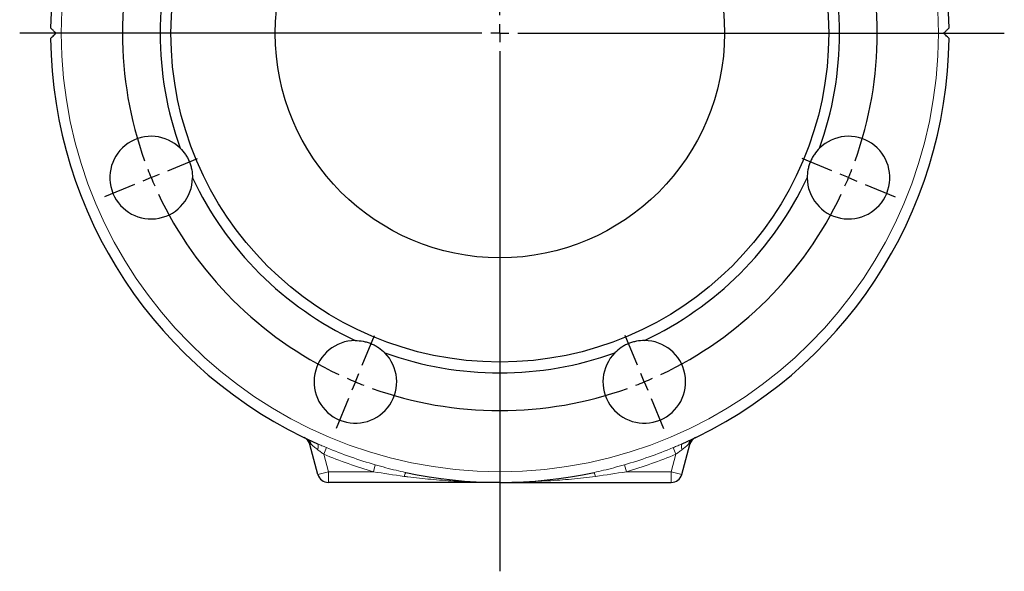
# Model space of a CAD drawing. Header units: millimetres. Extents: x -420 to 735, y -420 to 510.
# Tile 4 of 11: x -391 to -117, y -49 to 104. Entities that reach past the tile are written whole.
import ezdxf

# ---------------------------------------------------------------- set-up
doc = ezdxf.new("R2010")
doc.units = ezdxf.units.MM
doc.layers.add('FORMAT', color=7, linetype='Continuous')

# ---------------------------------------------------------------- blocks, each defined once
blk = doc.blocks.new('SW_CENTERMARKSYMBOL_0')
at = {"layer": 'FORMAT', "color": 0}
for p, q in [((-5, 0), (-133.58, 0)), ((0, 0), (-2.5, 0)), ((0, 0), (0, 2.5)), ((0, 0), (0, -2.5)), ((0, 0), (2.5, 0)), ((5, 0), (140.34, 0)), ((0, -5), (0, -149.72))]:
    blk.add_line(p, q, dxfattribs=at)
blk = doc.blocks.new('SW_CENTERMARKSYMBOL_1')
at = {"layer": 'FORMAT', "color": 0}
for p, q in [((-82.28, 4.62), (-85.72, 12.93)), ((1.91, 4.62), (5.36, 12.93)), ((-80.36, 0), (-81.32, 2.31)), ((-80.36, 0), (-79.41, -2.31)), ((-40.18, -92.01), (-40.18, 2.5)), ((0, 0), (-0.96, -2.31)), ((0, 0), (0.96, 2.31)), ((-78.45, -4.62), (-75.01, -12.93)), ((-1.91, -4.62), (-5.36, -12.93)), ((-141.81, -54.91), (-150.12, -51.47)), ((61.44, -54.91), (69.76, -51.47)), ((-137.19, -56.83), (-139.5, -55.87)), ((-137.19, -56.83), (-134.88, -57.78)), ((56.83, -56.83), (54.52, -57.78)), ((56.83, -56.83), (59.14, -55.87)), ((-132.57, -58.74), (-124.25, -62.18)), ((52.21, -58.74), (43.89, -62.18)), ((-40.18, -97.01), (-40.18, -94.51)), ((-45.18, -97.01), (-139.69, -97.01)), ((-40.18, -97.01), (-42.68, -97.01)), ((-40.18, -97.01), (-40.18, -99.51)), ((-40.18, -97.01), (-37.68, -97.01)), ((-35.18, -97.01), (59.33, -97.01)), ((-40.18, -102.01), (-40.18, -196.51)), ((-132.57, -135.28), (-124.25, -131.83)), ((52.21, -135.28), (43.89, -131.83)), ((-137.19, -137.19), (-134.88, -136.23)), ((56.83, -137.19), (54.52, -136.23)), ((-141.81, -139.1), (-150.12, -142.55)), ((-137.19, -137.19), (-139.5, -138.15)), ((56.83, -137.19), (59.14, -138.15)), ((61.44, -139.1), (69.76, -142.55)), ((-78.45, -189.4), (-75.01, -181.08)), ((-1.91, -189.4), (-5.36, -181.08)), ((-80.36, -194.01), (-79.41, -191.71)), ((0, -194.01), (-0.96, -191.71)), ((-80.36, -194.01), (-81.32, -196.32)), ((0, -194.01), (0.96, -196.32)), ((-82.28, -198.63), (-85.72, -206.95)), ((1.91, -198.63), (5.36, -206.95))]:
    blk.add_line(p, q, dxfattribs=at)
for start, end in [(70.2284, 109.7716), (112.5, 113.8642), (111.1358, 112.5), (67.5, 68.8642), (66.1358, 67.5), (115.2284, 154.7716), (25.2284, 64.7716), (156.1358, 157.5), (22.5, 23.8642), (157.5, 158.8642), (21.1358, 22.5), (160.2284, 199.7716), (340.2284, 19.7716), (201.1358, 202.5), (337.5, 338.8642), (202.5, 203.8642), (336.1358, 337.5), (205.2284, 244.7716), (295.2284, 334.7716), (246.1358, 247.5), (247.5, 248.8642), (291.1358, 292.5), (292.5, 293.8642), (250.2284, 289.7716)]:
    blk.add_arc((-40.18, -97.01), 105, start, end, dxfattribs=at)

msp = doc.modelspace()

# ---------------------------------------------------------------- linework, layer by layer
at = {"color": 8, "linetype": 'Continuous', "lineweight": 18}
for p, q in [((-310.33, -14.16), (-310.02, -14.08)), ((-305.74, -15.01), (-306.51, -16.84)), ((-209.28, -15.01), (-208.51, -16.84)), ((-204.68, -14.16), (-205, -14.08)), ((-306.51, -16.84), (-305.21, -21.71)), ((-208.51, -16.84), (-209.81, -21.71)), ((-308.1, -22.48), (-305.21, -21.71)), ((-305.21, -21.71), (-292.7, -21.71)), ((-305.21, -24.71), (-305.21, -21.71)), ((-292.15, -19.79), (-292.7, -21.71)), ((-222.87, -19.79), (-222.31, -21.71)), ((-209.81, -21.71), (-222.31, -21.71)), ((-206.91, -22.48), (-209.81, -21.71)), ((-209.81, -24.71), (-209.81, -21.71))]:
    msp.add_line(p, q, dxfattribs=at)
at = {"color": 7, "linetype": 'Continuous', "lineweight": 25}
for p, q in [((-308.1, -22.48), (-310.33, -14.16)), ((-206.91, -22.48), (-204.68, -14.16)), ((-206.78, -13.95), (-206.81, -13.96)), ((-206.78, -13.95), (-206.81, -13.96)), ((-283.81, -21.9), (-283.71, -21.93)), ((-231.25, -21.92), (-231.31, -21.93)), ((-257.51, -24.71), (-305.21, -24.71)), ((-257.51, -24.71), (-209.81, -24.71))]:
    msp.add_line(p, q, dxfattribs=at)
at = {"color": 8, "linetype": 'Continuous', "lineweight": 18, "flags": 128}
for points in [[(-308.24, -13.95), (-308.16, -14), (-308.1, -14.08), (-308.06, -14.19), (-308.03, -14.33), (-308.02, -14.49), (-308.02, -14.67), (-308.04, -14.87), (-308.08, -15.09), (-308.14, -15.31), (-308.21, -15.55)], [(-206.78, -13.95), (-206.85, -14), (-206.91, -14.08), (-206.96, -14.19), (-206.99, -14.33), (-207, -14.49), (-207, -14.67), (-206.97, -14.87), (-206.93, -15.09), (-206.88, -15.31), (-206.81, -15.55)]]:
    msp.add_lwpolyline(points, dxfattribs=at)
at = {"color": 8, "linetype": 'Continuous', "lineweight": 18}
msp.add_circle((-257.51, 100.29), 122, dxfattribs=at)
at = {"color": 7, "linetype": 'Continuous', "lineweight": 25}
for radius in [91.5, 62.5]:
    msp.add_circle((-257.51, 100.29), radius, dxfattribs=at)
for centre, radius, start, end in [((-257.51, 100.29), 125, 0.6835, 179.3165), ((-257.51, 100.29), 94.5, 160.1981, 199.8019), ((-257.51, 100.29), 94.5, 340.1981, 19.8019), ((-257.51, 100.29), 125, 180.6835, 246.0555), ((-257.51, 100.29), 125, 293.9445, 359.3165), ((-354.52, 60.11), 11.5, 45.2571, 359.7429), ((-160.5, 60.11), 11.5, 180.2571, 134.7429), ((-257.51, 100.29), 94.5, 205.1981, 244.8019), ((-257.51, 100.29), 94.5, 295.1981, 334.8019), ((-297.69, 3.29), 11.5, 90.2571, 44.7429), ((-217.33, 3.29), 11.5, 135.2571, 89.7429), ((-257.51, 100.29), 94.5, 250.1981, 289.8019), ((-313.23, -14.94), 3, 15, 64.1936), ((-201.79, -14.94), 3, 115.8064, 165), ((-305.21, -21.71), 3, 195, 270), ((-257.51, 100.29), 125, 257.9021, 282.0979), ((-209.81, -21.71), 3, 270, 345)]:
    msp.add_arc(centre, radius, start, end, dxfattribs=at)
at = {"color": 8, "linetype": 'Continuous', "lineweight": 18}
for centre, radius, start, end in [((-311.63, -14.16), 1.61, 2.9326, 62.7834), ((-203.39, -14.16), 1.61, 117.2166, 177.0674), ((-257.51, 100.29), 124.98, 247.3, 253.9083), ((-257.51, 100.29), 124.98, 286.0917, 292.7), ((-257.51, 100.29), 126.97, 247.3, 253.9083), ((-257.51, 100.29), 126.97, 286.0917, 292.7), ((-281.78, -23.3), 2.36, 144.6229, 173.0887), ((-233.24, -23.3), 2.36, 6.9113, 35.3771)]:
    msp.add_arc(centre, radius, start, end, dxfattribs=at)
at = {"color": 7, "linetype": 'Continuous', "lineweight": 25}
for points, knots in [([(-381.01, 100.29), (-381.2, 100.49), (-381.39, 100.67), (-381.65, 100.93), (-381.73, 101.02), (-381.89, 101.17), (-381.96, 101.25), (-382.1, 101.39), (-382.17, 101.45), (-382.28, 101.57), (-382.33, 101.62), (-382.41, 101.7), (-382.45, 101.73), (-382.49, 101.77), (-382.5, 101.79), (-382.5, 101.79)], [0, 0, 0, 0, 0.25, 0.25, 0.375, 0.375, 0.5, 0.5, 0.625, 0.625, 0.75, 0.75, 0.875, 0.875, 1, 1, 1, 1]), ([(-134.01, 100.29), (-133.81, 100.49), (-133.63, 100.67), (-133.37, 100.93), (-133.29, 101.02), (-133.13, 101.17), (-133.05, 101.25), (-132.91, 101.39), (-132.85, 101.45), (-132.73, 101.57), (-132.68, 101.62), (-132.6, 101.7), (-132.57, 101.73), (-132.53, 101.77), (-132.52, 101.79), (-132.52, 101.79)], [0, 0, 0, 0, 0.25, 0.25, 0.375, 0.375, 0.5, 0.5, 0.625, 0.625, 0.75, 0.75, 0.875, 0.875, 1, 1, 1, 1]), ([(-382.5, 98.8), (-382.5, 98.8), (-382.49, 98.81), (-382.45, 98.86), (-382.41, 98.89), (-382.33, 98.97), (-382.28, 99.02), (-382.17, 99.13), (-382.11, 99.2), (-381.9, 99.41), (-381.74, 99.56), (-381.39, 99.91), (-381.2, 100.1), (-381.01, 100.29)], [0, 0, 0, 0, 0.125, 0.125, 0.25, 0.25, 0.375, 0.375, 0.5, 0.5, 0.75, 0.75, 1, 1, 1, 1]), ([(-132.52, 98.8), (-132.52, 98.8), (-132.53, 98.81), (-132.57, 98.86), (-132.6, 98.89), (-132.68, 98.97), (-132.73, 99.02), (-132.85, 99.13), (-132.91, 99.2), (-133.12, 99.41), (-133.28, 99.56), (-133.63, 99.91), (-133.81, 100.1), (-134.01, 100.29)], [0, 0, 0, 0, 0.125, 0.125, 0.25, 0.25, 0.375, 0.375, 0.5, 0.5, 0.75, 0.75, 1, 1, 1, 1]), ([(-346.42, 68.28), (-345.9, 67.77), (-345.43, 67.2), (-344.78, 66.25), (-344.58, 65.92), (-344.21, 65.23), (-344.04, 64.88), (-343.74, 64.16), (-343.61, 63.79), (-343.39, 63.04), (-343.3, 62.66), (-343.08, 61.54), (-343.01, 60.79), (-343.02, 60.06)], [0, 0, 0, 0, 0.25, 0.25, 0.375, 0.375, 0.5, 0.5, 0.625, 0.625, 0.75, 0.75, 1, 1, 1, 1]), ([(-168.6, 68.28), (-169.11, 67.77), (-169.59, 67.2), (-170.23, 66.25), (-170.44, 65.92), (-170.81, 65.23), (-170.97, 64.88), (-171.27, 64.16), (-171.4, 63.79), (-171.63, 63.04), (-171.72, 62.66), (-171.94, 61.54), (-172, 60.79), (-172, 60.06)], [0, 0, 0, 0, 0.25, 0.25, 0.375, 0.375, 0.5, 0.5, 0.625, 0.625, 0.75, 0.75, 1, 1, 1, 1]), ([(-297.74, 14.79), (-297.02, 14.79), (-296.28, 14.73), (-295.15, 14.51), (-294.77, 14.42), (-294.02, 14.19), (-293.66, 14.06), (-292.94, 13.77), (-292.58, 13.6), (-291.89, 13.23), (-291.56, 13.02), (-290.61, 12.38), (-290.03, 11.9), (-289.52, 11.38)], [0, 0, 0, 0, 0.25, 0.25, 0.375, 0.375, 0.5, 0.5, 0.625, 0.625, 0.75, 0.75, 1, 1, 1, 1]), ([(-217.27, 14.79), (-218, 14.79), (-218.74, 14.73), (-219.87, 14.51), (-220.25, 14.42), (-220.99, 14.19), (-221.36, 14.06), (-222.08, 13.77), (-222.44, 13.6), (-223.13, 13.23), (-223.46, 13.02), (-224.4, 12.38), (-224.98, 11.9), (-225.49, 11.38)], [0, 0, 0, 0, 0.25, 0.25, 0.375, 0.375, 0.5, 0.5, 0.625, 0.625, 0.75, 0.75, 1, 1, 1, 1])]:
    msp.add_open_spline(points, degree=3, knots=knots, dxfattribs=at)
at = {"color": 8, "linetype": 'Continuous', "lineweight": 18}
for points, knots in [([(-310.02, -14.08), (-310.25, -13.72), (-310.51, -13.36), (-310.98, -12.88), (-311.15, -12.73), (-311.43, -12.53), (-311.52, -12.46), (-311.72, -12.34), (-311.82, -12.29), (-311.92, -12.24)], [0, 0, 0, 0, 0.5, 0.5, 0.75, 0.75, 0.875, 0.875, 1, 1, 1, 1]), ([(-205, -14.08), (-204.76, -13.72), (-204.51, -13.36), (-204.04, -12.88), (-203.87, -12.73), (-203.59, -12.53), (-203.49, -12.46), (-203.3, -12.34), (-203.19, -12.29), (-203.09, -12.24)], [0, 0, 0, 0, 0.5, 0.5, 0.75, 0.75, 0.875, 0.875, 1, 1, 1, 1]), ([(-308.21, -15.55), (-308.55, -15.28), (-308.88, -15.01), (-309.34, -14.64), (-309.49, -14.51), (-309.77, -14.28), (-309.9, -14.18), (-310.02, -14.08)], [0, 0, 0, 0, 0.5, 0.5, 0.75, 0.75, 1, 1, 1, 1]), ([(-308.24, -13.95), (-307.83, -14.13), (-307.42, -14.3), (-306.58, -14.66), (-306.16, -14.83), (-305.74, -15.01)], [0, 0, 0, 0, 0.5, 0.5, 1, 1, 1, 1]), ([(-306.51, -16.84), (-306.8, -16.62), (-307.09, -16.41), (-307.65, -15.98), (-307.94, -15.77), (-308.21, -15.55)], [0, 0, 0, 0, 0.5, 0.5, 1, 1, 1, 1]), ([(-206.81, -13.96), (-207, -14.05), (-207.4, -14.22), (-208.01, -14.48), (-208.64, -14.74), (-209.06, -14.92), (-209.28, -15.01)], [0, 0, 0, 0, 0.239053, 0.490489, 0.745241, 1, 1, 1, 1]), ([(-208.51, -16.84), (-208.22, -16.62), (-207.93, -16.41), (-207.36, -15.98), (-207.08, -15.77), (-206.81, -15.55)], [0, 0, 0, 0, 0.5, 0.5, 1, 1, 1, 1]), ([(-206.81, -15.55), (-206.46, -15.28), (-206.14, -15.01), (-205.67, -14.64), (-205.52, -14.51), (-205.24, -14.28), (-205.11, -14.18), (-205, -14.08)], [0, 0, 0, 0, 0.5, 0.5, 0.75, 0.75, 1, 1, 1, 1]), ([(-292.15, -19.79), (-291.19, -20.06), (-289.26, -20.61), (-286.48, -21.31), (-284.66, -21.72), (-283.81, -21.9)], [0, 0, 0, 0, 0.3485896, 0.6975615, 1, 1, 1, 1]), ([(-222.87, -19.79), (-223.83, -20.06), (-225.75, -20.61), (-228.55, -21.32), (-230.39, -21.72), (-231.25, -21.92)], [0, 0, 0, 0, 0.346624, 0.693629, 1, 1, 1, 1]), ([(-258.31, -24.7), (-259.48, -24.69), (-262.07, -24.67), (-266.07, -24.54), (-269.96, -24.35), (-273.5, -24.11), (-276.7, -23.84), (-279.89, -23.52), (-282.36, -23.24), (-283.78, -23.06), (-284.13, -23.01)], [0, 0, 0, 0, 0.1360341, 0.3002911, 0.4645297, 0.588219, 0.7119287, 0.8356328, 0.9593145, 1, 1, 1, 1]), ([(-230.89, -23.01), (-233.11, -23.3), (-235.33, -23.55), (-239.76, -23.97), (-241.97, -24.14), (-248.63, -24.57), (-253.06, -24.71), (-257.51, -24.71)], [0, 0, 0, 0, 0.25, 0.25, 0.5, 0.5, 1, 1, 1, 1]), ([(-257.51, -24.71), (-257.53, -24.71), (-257.63, -24.71), (-257.73, -24.7), (-257.81, -24.7)], [0, 0, 0, 0, 0.234671, 1, 1, 1, 1])]:
    msp.add_open_spline(points, degree=3, knots=knots, dxfattribs=at)
for points in [[(-284.13, -23.01), (-286.99, -22.64), (-289.85, -22.2), (-292.7, -21.71)], [(-230.89, -23.01), (-228.03, -22.64), (-225.17, -22.2), (-222.31, -21.71)]]:
    msp.add_open_spline(points, degree=3, dxfattribs=at)

# ---------------------------------------------------------------- block references
at = {"layer": 'FORMAT'}
for name, p in [('SW_CENTERMARKSYMBOL_0', (-257.51, 100.29)), ('SW_CENTERMARKSYMBOL_1', (-217.33, 197.3))]:
    msp.add_blockref(name, p, dxfattribs=at)

doc.saveas('drawing.dxf')
